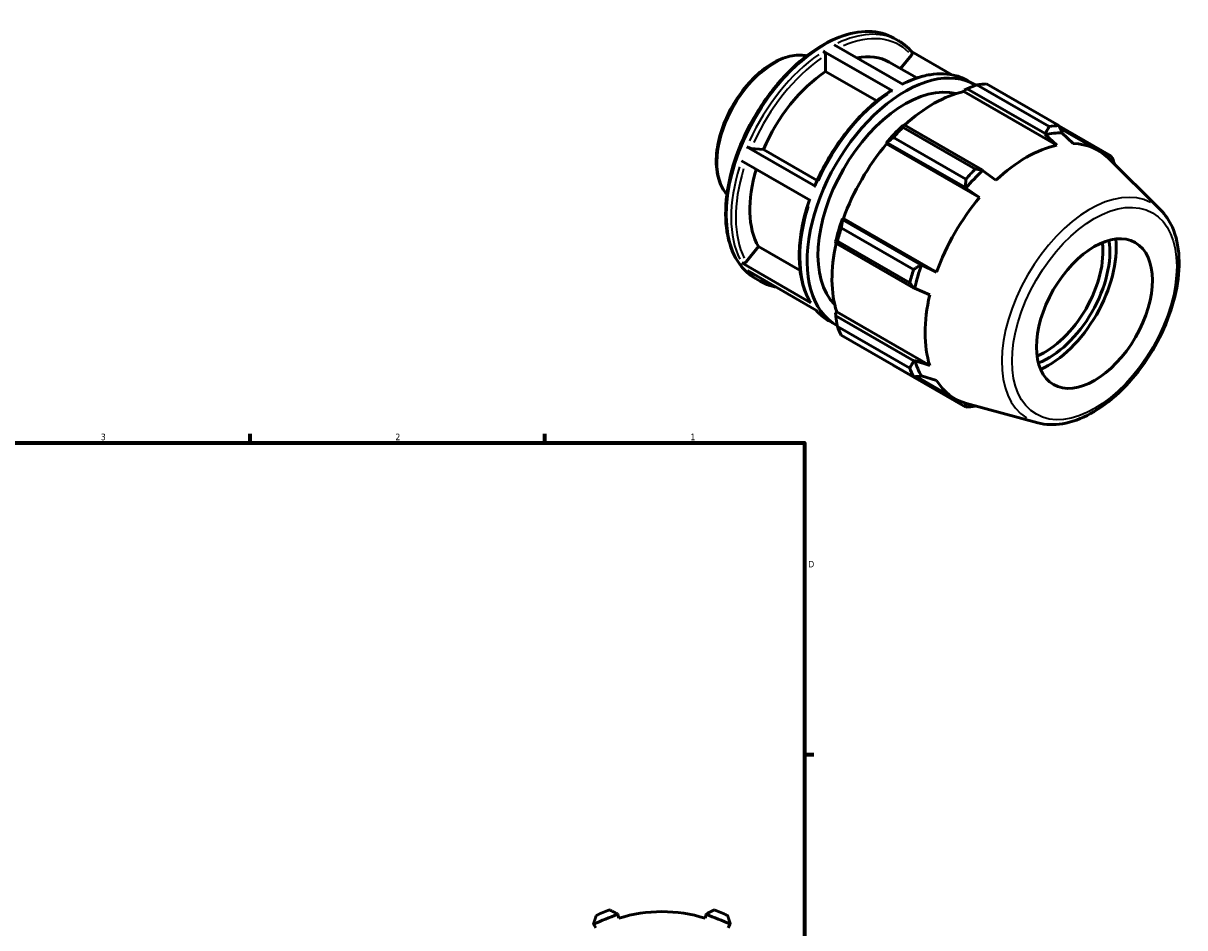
# Model space of a CAD drawing. Header units: inches. Extents: x -3.3 to 39, y -5.2 to 27.1.
# Tile 6 of 6: x 22.2 to 39, y 14 to 27.1. Entities that reach past the tile are written whole.
import ezdxf

# ---------------------------------------------------------------- set-up
doc = ezdxf.new("R2010")
doc.units = ezdxf.units.IN
doc.header["$MEASUREMENT"] = 0
for name, color, linetype, lineweight in [('Border (ANSI)', 7, 'Continuous', 70), ('Visible (ANSI)', 7, 'Continuous', 50), ('Visible Narrow (ANSI)', 7, 'Continuous', 35)]:
    doc.layers.add(name, color=color, linetype=linetype, lineweight=lineweight)
doc.styles.add('Note Text (ANSI)', font='tahoma.ttf')

# ---------------------------------------------------------------- blocks, each defined once
blk = doc.blocks.new('Borders Default Border')
at = {"layer": 'Border (ANSI)'}
for p, q in [((25.5, 21), (25.5, 21.134)), ((29.75, 21), (29.75, 21.134)), ((33.5, 16.5), (33.634, 16.5))]:
    blk.add_line(p, q, dxfattribs=at)
at = {"layer": 'Border (ANSI)', "flags": 128}
blk.add_lwpolyline([(0.5, 1), (0.5, 21), (33.5, 21), (33.5, 1), (0.5, 1)], dxfattribs=at)
at = {"layer": 'Border (ANSI)', "color": 5, "true_color": 0x0000ff, "char_height": 0.0945, "attachment_point": 7, "style": 'Note Text (ANSI)'}
for s, insert in [('3', (23.346, 21.038)), ('2', (27.596, 21.04)), ('1', (31.854, 21.04)), ('D', (33.553, 19.203))]:
    blk.add_mtext(s, dxfattribs=dict(at, insert=insert))

msp = doc.modelspace()

# ---------------------------------------------------------------- linework, layer by layer
at = {"layer": 'Visible (ANSI)'}
for p, q in [((34.7894, 26.8442), (34.8552, 26.8063)), ((34.7659, 26.0819), (33.7699, 26.6555)), ((33.9272, 26.747), (34.9233, 26.1734)), ((35.624, 26.3162), (35.0415, 26.6516)), ((33.8033, 26.3628), (33.8033, 26.5975)), ((34.7222, 26.4978), (35.1188, 26.2694)), ((34.8847, 26.4042), (35.0413, 26.5989)), ((34.5415, 25.9377), (33.8033, 26.3628)), ((35.8513, 26.2327), (35.9506, 26.1755)), ((37.0291, 25.5688), (35.9854, 26.1698)), ((36.1227, 26.1831), (37.1665, 25.5821)), ((35.7982, 26.0726), (35.803, 26.0927)), ((35.7982, 26.0726), (37.1409, 25.2994)), ((35.803, 26.0927), (35.8439, 26.1147)), ((35.8439, 26.1147), (36.971, 25.4656)), ((34.9355, 25.5916), (34.9135, 25.5805)), ((34.9199, 25.5563), (35.9637, 24.9552)), ((36.0627, 24.9425), (34.9355, 25.5916)), ((37.9199, 25.1449), (37.169, 25.5773)), ((37.1883, 25.5398), (37.7335, 25.2258)), ((37.2131, 25.4764), (37.2143, 25.4892)), ((37.3765, 25.3223), (37.2131, 25.4764)), ((34.6754, 25.3293), (34.6923, 25.335)), ((34.6826, 25.3173), (34.6754, 25.3293)), ((34.6826, 25.3173), (36.0253, 24.5441)), ((34.6923, 25.335), (35.8194, 24.686)), ((35.8263, 24.8103), (34.7826, 25.4114)), ((36.971, 25.4656), (36.9713, 25.4529)), ((36.9713, 25.4529), (37.1409, 25.2994)), ((32.6668, 25.2751), (33.6629, 24.7015)), ((32.7293, 25.2531), (32.905, 25.237)), ((32.905, 25.237), (33.6804, 24.7905)), ((33.5849, 24.4986), (32.5889, 25.0722)), ((38.6355, 24.3657), (37.8779, 25.1155)), ((36.0681, 24.9328), (36.0627, 24.9425)), ((36.2609, 24.7927), (36.0681, 24.9328)), ((35.8194, 24.686), (35.8263, 24.6778)), ((35.8263, 24.6778), (36.0253, 24.5441)), ((34.05, 24.2225), (34.0464, 24.2399)), ((34.0464, 24.2399), (34.0604, 24.2396)), ((35.1771, 23.5735), (34.05, 24.2225)), ((34.0604, 24.2396), (35.4031, 23.4664)), ((34.0292, 24.1065), (35.0729, 23.5054)), ((32.6581, 23.6158), (32.8337, 23.8342)), ((32.8337, 23.8342), (33.435, 23.4879)), ((33.9478, 23.9078), (33.9492, 23.8833)), ((33.9492, 23.8833), (35.0764, 23.2342)), ((35.016, 23.3138), (33.9723, 23.9149)), ((32.5956, 23.599), (33.5916, 23.0254)), ((33.671, 22.914), (32.675, 23.4876)), ((35.1877, 23.5716), (35.1771, 23.5735)), ((35.4031, 23.4664), (35.1877, 23.5716)), ((32.7908, 23.3735), (32.8566, 23.3356)), ((35.0764, 23.2342), (35.0875, 23.2343)), ((35.0875, 23.2343), (35.3055, 23.1377)), ((33.9478, 22.8794), (33.9628, 22.8935)), ((33.9492, 22.8331), (33.9478, 22.8794)), ((35.0764, 22.184), (33.9492, 22.8331)), ((33.9628, 22.8935), (35.3055, 22.1203)), ((33.8527, 22.762), (33.952, 22.7049)), ((33.9723, 22.683), (35.016, 22.082)), ((35.0729, 21.9559), (34.0292, 22.557)), ((35.0875, 22.1901), (35.0764, 22.184)), ((35.3055, 22.1203), (35.0875, 22.1901)), ((34.7826, 22.1198), (35.8263, 21.5187)), ((35.1154, 21.9578), (35.6683, 21.6394)), ((35.1771, 21.9608), (35.1877, 21.9682)), ((35.1877, 21.9682), (35.4031, 21.9041)), ((36.8649, 21.291), (35.8362, 21.57)), ((30.8029, 14.19), (30.7992, 14.2017)), ((30.8193, 14.138), (30.8029, 14.19)), ((32.0802, 14.19), (32.0638, 14.138)), ((32.0838, 14.2017), (32.0802, 14.19)), ((30.4552, 14.0592), (30.4609, 14.0483)), ((30.4609, 14.0483), (30.4861, 14)), ((32.397, 14), (32.4222, 14.0483)), ((32.4222, 14.0483), (32.4278, 14.0592))]:
    msp.add_line(p, q, dxfattribs=at)
for radius, start, end in [(2.225, 109.79198, 115.20802), (2.225, 64.79198, 70.20802), (2.1237, 107.5, 117.5), (2.0692, 72.5, 107.5), (2.1237, 62.5, 72.5)]:
    msp.add_arc((31.4415, 12.1645), radius, start, end, dxfattribs=at)
for centre, major_axis, start_param, end_param in [((33.8894, 25.0517), (0.8328, 1.4461), 0, 0.4696912), ((33.8894, 25.0517), (-0.8328, -1.4461), 3.9980676, 4.9118302), ((34.9513, 24.4402), (0.9993, 1.7353), 6.2636818, 9.4430263), ((34.9513, 24.4402), (0.8883, 1.5425), 0.1574107, 2.9841819), ((35.4527, 24.1515), (1.1103, 1.9281), 0.3435016, 0.4380292), ((35.3583, 24.2058), (1.0326, 1.7932), 0.4780318, 1.0719493), ((35.3583, 24.2058), (-1.0437, -1.8125), 4.2304897, 4.4050227), ((35.4527, 24.1515), (1.1103, 1.9281), 1.1288997, 1.2234273), ((36.5197, 23.537), (1.0598, 1.8404), 0.3034989, 0.4780318), ((36.4964, 23.5504), (1.1103, 1.9281), 0.3435016, 0.4380292), ((35.3583, 24.2058), (1.0326, 1.7932), 1.26343, 1.8742952), ((36.7009, 23.4326), (1.0326, 1.7932), 6.1320197, 6.5866842), ((36.7009, 23.4326), (-1.0326, -1.7932), 3.6196245, 4.2304897), ((36.4964, 23.5504), (1.1103, 1.9281), 5.8412887, 5.9358163), ((33.8894, 25.0517), (-0.8328, -1.4461), 5.1003126, 5.9590278), ((36.4964, 23.5504), (-1.1103, -1.9281), 4.2704924, 4.36502), ((36.5197, 23.537), (-1.0598, -1.8404), 4.2304897, 4.4050227), ((36.7009, 23.4326), (-1.0326, -1.7932), 4.4050227, 5.0158879), ((35.3583, 24.2058), (-1.0437, -1.8125), 5.0158879, 5.1904208), ((35.4527, 24.1515), (1.1103, 1.9281), 1.9142979, 2.0088255), ((35.3583, 24.2058), (1.0326, 1.7932), 2.0656152, 2.6596934), ((36.9672, 23.2793), (-0.5904, -1.0252), 0.6462984, 2.4952942), ((37.0174, 23.2504), (0.6258, 1.0867), 3.7606459, 5.6641321), ((37.0174, 23.2504), (0.6899, 1.1981), 3.8088406, 5.6159373), ((36.4964, 23.5504), (-1.1103, -1.9281), 5.0558906, 5.1504181), ((36.5197, 23.537), (-1.0598, -1.8404), 5.0158879, 5.1904208), ((36.7009, 23.4326), (-1.0326, -1.7932), 5.1904208, 5.8012861), ((35.4527, 24.1515), (-1.1103, -1.9281), 5.8412887, 5.9358163), ((36.5197, 23.537), (-1.0598, -1.8404), 5.8012861, 5.975819), ((36.4964, 23.5504), (-1.1103, -1.9281), 5.8412887, 5.9358163), ((36.7009, 23.4326), (-1.0326, -1.7932), 5.975819, 6.4343509), ((36.4964, 23.5504), (-1.1103, -1.9281), 0.3435016, 0.4380292)]:
    msp.add_ellipse(centre, major_axis=major_axis, ratio=0.5780931, start_param=start_param, end_param=end_param, dxfattribs=at)
msp.add_ellipse((37.6811, 22.8682), major_axis=(0.5904, 1.0252), ratio=0.5780931, dxfattribs=at)
for points, knots in [([(34.7894, 26.8442), (34.6824, 26.9058), (34.559, 26.9387), (34.2905, 26.9448), (34.1449, 26.9164), (33.8449, 26.8006), (33.6903, 26.7115), (33.3899, 26.4822), (33.2441, 26.3418), (32.9762, 26.0245), (32.854, 25.8476), (32.6453, 25.4751), (32.5588, 25.2796), (32.4299, 24.8889), (32.3877, 24.6939), (32.3521, 24.3235), (32.359, 24.1482), (32.4225, 23.8355), (32.479, 23.6979), (32.6223, 23.4975), (32.7007, 23.4254), (32.7908, 23.3735)], [5.4997209, 5.4997209, 5.4997209, 5.4997209, 5.8055021, 5.8055021, 6.1206174, 6.1206174, 6.4438223, 6.4438223, 6.7677125, 6.7677125, 7.0909338, 7.0909338, 7.4138953, 7.4138953, 7.7371882, 7.7371882, 8.0611426, 8.0611426, 8.3838841, 8.3838841, 8.6413135, 8.6413135, 8.6413135, 8.6413135]), ([(33.7699, 26.6555), (33.774, 26.6531), (33.7788, 26.6492), (33.7865, 26.6411), (33.7906, 26.6356), (33.7964, 26.6254), (33.7992, 26.6191), (33.8024, 26.6084), (33.8033, 26.6022), (33.8033, 26.5975)], [0, 0, 0, 0, 0.04449756, 0.04449756, 0.08903727, 0.08903727, 0.13358655, 0.13358655, 0.17818126, 0.17818126, 0.17818126, 0.17818126]), ([(35.0449, 26.6476), (35.034, 26.6605), (35.0226, 26.6729), (34.9993, 26.6969), (34.9873, 26.7084), (34.9626, 26.7306), (34.9499, 26.7412), (34.9239, 26.7614), (34.9106, 26.7711), (34.8834, 26.7894), (34.8694, 26.7981), (34.8552, 26.8063)], [5.29686823, 5.29686823, 5.29686823, 5.29686823, 5.33743875, 5.33743875, 5.37800928, 5.37800928, 5.4185798, 5.4185798, 5.45915033, 5.45915033, 5.49972085, 5.49972085, 5.49972085, 5.49972085]), ([(35.0449, 26.6476), (35.0459, 26.6465), (35.0468, 26.6453), (35.0499, 26.6402), (35.0517, 26.6349), (35.0524, 26.6252), (35.0516, 26.6192), (35.0482, 26.6091), (35.0449, 26.6033), (35.0413, 26.5989)], [0.03118161, 0.03118161, 0.03118161, 0.03118161, 0.04449756, 0.04449756, 0.08903727, 0.08903727, 0.13358655, 0.13358655, 0.17818126, 0.17818126, 0.17818126, 0.17818126]), ([(33.5298, 26.589), (33.5018, 26.5951), (33.4728, 26.5987), (33.3629, 26.6026), (33.2779, 26.5872), (33.1018, 26.522), (33.0106, 26.4707), (32.8333, 26.3377), (32.7472, 26.256), (32.5892, 26.0708), (32.5172, 25.9675), (32.3941, 25.7497), (32.343, 25.6352), (32.2668, 25.406), (32.2416, 25.2914), (32.2204, 25.0728), (32.2243, 24.969), (32.2623, 24.7831), (32.2962, 24.7008), (32.3554, 24.6188), (32.367, 24.6045), (32.3793, 24.591)], [5.6813151, 5.6813151, 5.6813151, 5.6813151, 5.7964029, 5.7964029, 6.1072724, 6.1072724, 6.4323563, 6.4323563, 6.7590672, 6.7590672, 7.0846508, 7.0846508, 7.4097647, 7.4097647, 7.7354323, 7.7354323, 8.0622083, 8.0622083, 8.3866811, 8.3866811, 8.4597192, 8.4597192, 8.4597192, 8.4597192]), ([(35.8513, 26.2327), (35.8, 26.2622), (35.7449, 26.2853), (35.6289, 26.3177), (35.568, 26.3271), (35.442, 26.3323), (35.3769, 26.3281), (35.2439, 26.3066), (35.1761, 26.2892), (35.0421, 26.243), (34.9761, 26.2147), (34.91, 26.1811)], [5.49972085, 5.49972085, 5.49972085, 5.49972085, 5.64627946, 5.64627946, 5.79283807, 5.79283807, 5.93939669, 5.93939669, 6.0859553, 6.0859553, 6.22567409, 6.22567409, 6.22567409, 6.22567409]), ([(34.7416, 26.0838), (34.6536, 26.0268), (34.5663, 25.9608), (34.3961, 25.8129), (34.3132, 25.731), (34.1544, 25.5542), (34.0786, 25.4593), (33.9365, 25.2597), (33.8703, 25.1549), (33.7497, 24.9392), (33.6953, 24.8282), (33.6478, 24.716)], [0.06127826, 0.06127826, 0.06127826, 0.06127826, 0.24829382, 0.24829382, 0.43530938, 0.43530938, 0.62232494, 0.62232494, 0.8093405, 0.8093405, 0.99635606, 0.99635606, 0.99635606, 0.99635606]), ([(34.7416, 26.0838), (34.7418, 26.0839), (34.7421, 26.084), (34.7452, 26.0859), (34.7493, 26.0867), (34.7569, 26.086), (34.7618, 26.0843), (34.7659, 26.0819)], [0.620491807, 0.620491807, 0.620491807, 0.620491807, 0.62374475, 0.62374475, 0.668263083, 0.668263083, 0.712739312, 0.712739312, 0.712739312, 0.712739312]), ([(32.7293, 25.2531), (32.7257, 25.2535), (32.7206, 25.2544), (32.7108, 25.2568), (32.7045, 25.2588), (32.6935, 25.2626), (32.687, 25.2652), (32.6767, 25.2698), (32.671, 25.2727), (32.6668, 25.2751)], [0.53439314, 0.53439314, 0.53439314, 0.53439314, 0.57895891, 0.57895891, 0.62349357, 0.62349357, 0.66802168, 0.66802168, 0.71252093, 0.71252093, 0.71252093, 0.71252093]), ([(33.6629, 24.7015), (33.6588, 24.7039), (33.6548, 24.7066), (33.6499, 24.7107), (33.6481, 24.7129), (33.6476, 24.7149), (33.6476, 24.7155), (33.6478, 24.716)], [0, 0, 0, 0, 0.04448464, 0.04448464, 0.08899812, 0.08899812, 0.10712915, 0.10712915, 0.10712915, 0.10712915]), ([(33.5682, 24.5082), (33.5299, 24.3967), (33.4987, 24.2851), (33.4514, 24.0639), (33.4354, 23.9543), (33.4199, 23.7423), (33.4203, 23.6399), (33.4379, 23.4457), (33.455, 23.3539), (33.5056, 23.184), (33.5392, 23.1059), (33.5807, 23.0361)], [1.11120551, 1.11120551, 1.11120551, 1.11120551, 1.29567567, 1.29567567, 1.48274457, 1.48274457, 1.66981347, 1.66981347, 1.85688236, 1.85688236, 2.04395126, 2.04395126, 2.04395126, 2.04395126]), ([(36.8649, 21.291), (36.976, 21.2609), (37.0962, 21.2572), (37.3534, 21.2995), (37.4911, 21.3501), (37.768, 21.5022), (37.9071, 21.6056), (38.1692, 21.8529), (38.2921, 21.9966), (38.5103, 22.3092), (38.6056, 22.478), (38.7595, 22.8246), (38.8183, 23.0024), (38.8929, 23.3509), (38.9087, 23.5215), (38.8931, 23.839), (38.8618, 23.986), (38.7631, 24.2104), (38.7061, 24.296), (38.6355, 24.3657)], [2.5092938, 2.5092938, 2.5092938, 2.5092938, 2.7998745, 2.7998745, 3.118485, 3.118485, 3.4493773, 3.4493773, 3.7795791, 3.7795791, 4.1082644, 4.1082644, 4.437029, 4.437029, 4.7674011, 4.7674011, 5.0980222, 5.0980222, 5.3485553, 5.3485553, 5.3485553, 5.3485553]), ([(32.6581, 23.6158), (32.6545, 23.6113), (32.6493, 23.6066), (32.6395, 23.6002), (32.6332, 23.5974), (32.6223, 23.5944), (32.6158, 23.5939), (32.6054, 23.5948), (32.5997, 23.5966), (32.5956, 23.599)], [0.53439314, 0.53439314, 0.53439314, 0.53439314, 0.57895891, 0.57895891, 0.62349357, 0.62349357, 0.66802168, 0.66802168, 0.71252093, 0.71252093, 0.71252093, 0.71252093]), ([(32.8566, 23.3356), (32.9079, 23.3061), (32.963, 23.283), (33.0416, 23.2611), (33.0626, 23.2562), (33.0839, 23.2521)], [2.3581282, 2.3581282, 2.3581282, 2.3581282, 2.50468681, 2.50468681, 2.55677552, 2.55677552, 2.55677552, 2.55677552]), ([(33.5916, 23.0254), (33.5875, 23.0278), (33.5835, 23.0316), (33.5809, 23.0357), (33.5808, 23.0359), (33.5807, 23.0361)], [0, 0, 0, 0, 0.044484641, 0.044484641, 0.046726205, 0.046726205, 0.046726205, 0.046726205]), ([(33.6664, 22.9167), (33.6763, 22.9052), (33.6865, 22.8941), (33.7086, 22.8714), (33.7207, 22.8599), (33.7453, 22.8377), (33.758, 22.8271), (33.784, 22.8069), (33.7973, 22.7972), (33.8246, 22.7789), (33.8385, 22.7702), (33.8527, 22.762)], [2.15948087, 2.15948087, 2.15948087, 2.15948087, 2.1958461, 2.1958461, 2.23641662, 2.23641662, 2.27698715, 2.27698715, 2.31755767, 2.31755767, 2.3581282, 2.3581282, 2.3581282, 2.3581282])]:
    msp.add_open_spline(points, degree=3, knots=knots, dxfattribs=at)
for points, weights in [([(35.8439, 26.1147), (35.9126, 26.1421), (35.9854, 26.1698)], [1.00509988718, 1.00971095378, 1.01351513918]), ([(34.9199, 25.5563), (34.9273, 25.5746), (34.9355, 25.5916)], [1.01351513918, 1.00971095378, 1.00509988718]), ([(36.971, 25.4656), (36.9997, 25.516), (37.0291, 25.5688)], [1.00011795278, 1.00046741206, 1]), ([(37.1665, 25.5821), (37.1911, 25.5346), (37.2143, 25.4892)], [1, 1.00046741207, 1.00011795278]), ([(34.6923, 25.335), (34.7359, 25.3728), (34.7826, 25.4114)], [1.00509988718, 1.00971095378, 1.01351513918]), ([(37.8705, 25.1226), (37.8949, 25.1335), (37.9199, 25.1449)], [1.00023301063, 1.00036342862, 1]), ([(37.9768, 25.0188), (37.9767, 25.0183), (37.9766, 25.0177)], [1, 1.00000393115, 1.00000780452]), ([(35.8194, 24.686), (35.823, 24.7468), (35.8263, 24.8103)], [1.00011795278, 1.00046741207, 1]), ([(35.9637, 24.9552), (36.0144, 24.9486), (36.0627, 24.9425)], [1, 1.00046741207, 1.00011795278]), ([(34.0292, 24.1065), (34.0392, 24.166), (34.05, 24.2225)], [1.01351513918, 1.00971095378, 1.00509988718]), ([(33.9492, 23.8833), (33.9599, 23.8991), (33.9723, 23.9149)], [1.00509988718, 1.00971095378, 1.01351513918]), ([(35.0729, 23.5054), (35.1263, 23.54), (35.1771, 23.5735)], [1, 1.00046741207, 1.00011795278]), ([(35.0764, 23.2342), (35.047, 23.2731), (35.016, 23.3138)], [1.00011795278, 1.00046741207, 1]), ([(33.9723, 22.683), (33.9599, 22.7599), (33.9492, 22.8331)], [1.01351513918, 1.00971095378, 1.00509988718]), ([(34.7826, 22.1198), (34.7802, 22.1228), (34.7779, 22.1258)], [1.01351513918, 1.01332246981, 1.01312773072]), ([(35.016, 22.082), (35.047, 22.1339), (35.0764, 22.184)], [1, 1.00046741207, 1.00011795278]), ([(35.1771, 21.9608), (35.1263, 21.9583), (35.0729, 21.9559)], [1.00011795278, 1.00046741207, 1]), ([(35.8263, 21.5187), (35.8237, 21.5469), (35.8209, 21.5743)], [1, 1.00037377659, 1.00022518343]), ([(35.9669, 21.5346), (35.9653, 21.5333), (35.9637, 21.532)], [1.00002848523, 1.00001464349, 1]), ([(30.6881, 14.2581), (30.7448, 14.2293), (30.7992, 14.2017)], [1, 1.00046741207, 1.00011795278]), ([(32.0838, 14.2017), (32.1383, 14.2293), (32.1949, 14.2581)], [1.00011795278, 1.00046741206, 1]), ([(30.4552, 14.0592), (30.4742, 14.1172), (30.4939, 14.1776)], [1.00011795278, 1.00046741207, 1]), ([(32.3892, 14.1776), (32.4089, 14.1172), (32.4278, 14.0592)], [1, 1.00046741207, 1.00011795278])]:
    msp.add_rational_spline(points, weights, degree=2, dxfattribs=at)
at = {"layer": 'Visible Narrow (ANSI)'}
for centre, major_axis, start_param, end_param in [((33.7901, 25.1088), (-0.9993, -1.7353), 3.2986723, 6.1261057), ((33.8559, 25.0709), (0.9993, 1.7353), 0.036656, 0.6964641), ((33.8894, 25.0517), (0.9757, 1.6943), 6.1271148, 6.9436488), ((33.0689, 25.5242), (-0.5856, -1.0169), 3.4758572, 5.9489208), ((33.8559, 25.0709), (-0.9993, -1.7353), 4.032684, 4.8751089), ((33.8894, 25.0517), (0.9757, 1.6943), 0.8924308, 1.7324314), ((34.852, 24.4974), (0.9993, 1.7353), 0.036656, 0.6964641), ((34.852, 24.4974), (0.9993, 1.7353), 0.8910914, 1.7335163), ((33.8559, 25.0709), (-0.9993, -1.7353), 5.0798816, 5.9223065), ((33.8894, 25.0517), (-0.9757, -1.6943), 5.0874684, 5.9215504), ((37.6148, 22.9063), (0.8955, 1.5551), 0.0210306, 3.1205621), ((34.852, 24.4974), (-0.9993, -1.7353), 5.0798816, 5.9223065), ((33.8559, 25.0709), (-0.9993, -1.7353), 6.0904231, 6.2730399), ((34.852, 24.4974), (-0.9993, -1.7353), 6.0904231, 6.2730399)]:
    msp.add_ellipse(centre, major_axis=major_axis, ratio=0.5780931, start_param=start_param, end_param=end_param, dxfattribs=at)
msp.add_ellipse((37.6811, 22.8682), major_axis=(-0.8378, -1.4548), ratio=0.5780931, dxfattribs=at)

# ---------------------------------------------------------------- block references
msp.add_blockref('Borders Default Border', (0, 0))

doc.saveas('drawing.dxf')
